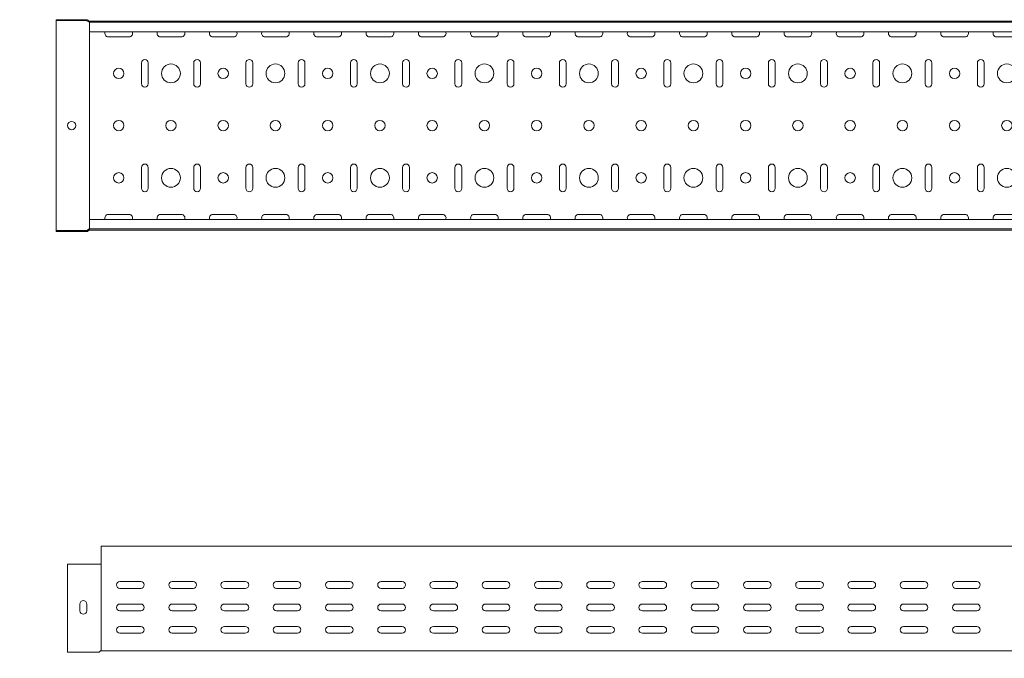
# Model space of a CAD drawing. Header units: millimetres. Extents: x -687 to 2818, y -3045 to -131.
# Tile 5 of 10: x 255 to 1198, y -1517 to -906. Entities that reach past the tile are written whole.
import ezdxf

# ---------------------------------------------------------------- set-up
doc = ezdxf.new("R2010")
doc.units = ezdxf.units.MM
doc.styles.add('SLDTEXTSTYLE0', font='TXT', dxfattribs={"width": 0.7, "bigfont": 'bigfont'})

msp = doc.modelspace()

# ---------------------------------------------------------------- linework, layer by layer
at = {"color": 7, "linetype": 'Continuous', "lineweight": 15}
for p, q in [((319.55, -906), (290.22, -906)), ((290.22, -906.9), (290.22, -906)), ((319.55, -906.9), (290.22, -906.9)), ((290.22, -906.9), (290.22, -909.2)), ((290.22, -909.2), (290.22, -930.2)), ((320.69, -907.71), (320.21, -907.19)), ((321.35, -907.1), (320.88, -906.59)), ((322.22, -907.4), (322.02, -907.4)), ((322.22, -908.3), (322.02, -908.3)), ((322.22, -908.52), (322.22, -907.4)), ((322.22, -907.4), (2790.22, -907.4)), ((2790.22, -908.52), (322.22, -908.52)), ((322.22, -917.62), (322.22, -908.52)), ((322.22, -917.62), (2790.22, -917.62)), ((322.22, -917.62), (322.22, -930.2)), ((360.22, -922.39), (340.22, -922.39)), ((410.22, -922.39), (390.22, -922.39)), ((460.22, -922.39), (440.22, -922.39)), ((510.22, -922.39), (490.22, -922.39)), ((560.22, -922.39), (540.22, -922.39)), ((610.22, -922.39), (590.22, -922.39)), ((660.22, -922.39), (640.22, -922.39)), ((710.22, -922.39), (690.22, -922.39)), ((760.22, -922.39), (740.22, -922.39)), ((810.22, -922.39), (790.22, -922.39)), ((860.22, -922.39), (840.22, -922.39)), ((910.22, -922.39), (890.22, -922.39)), ((960.22, -922.39), (940.22, -922.39)), ((1010.22, -922.39), (990.22, -922.39)), ((1060.22, -922.39), (1040.22, -922.39)), ((1110.22, -922.39), (1090.22, -922.39)), ((1160.22, -922.39), (1140.22, -922.39)), ((1210.22, -922.39), (1190.22, -922.39)), ((290.22, -930.2), (290.22, -932.26)), ((290.22, -932.26), (290.22, -932.31)), ((290.22, -932.31), (290.22, -933.02)), ((322.22, -930.2), (322.22, -931.27)), ((322.22, -931.27), (322.22, -931.32)), ((322.22, -931.32), (322.22, -933.02)), ((290.22, -933.02), (290.22, -981.78)), ((322.22, -933.02), (322.22, -981.78)), ((371.97, -967.4), (371.97, -947.4)), ((378.47, -947.4), (378.47, -967.4)), ((421.97, -967.4), (421.97, -947.4)), ((428.47, -947.4), (428.47, -967.4)), ((471.97, -967.4), (471.97, -947.4)), ((478.47, -947.4), (478.47, -967.4)), ((521.97, -967.4), (521.97, -947.4)), ((528.47, -947.4), (528.47, -967.4)), ((571.97, -967.4), (571.97, -947.4)), ((578.47, -947.4), (578.47, -967.4)), ((621.97, -967.4), (621.97, -947.4)), ((628.47, -947.4), (628.47, -967.4)), ((671.97, -967.4), (671.97, -947.4)), ((678.47, -947.4), (678.47, -967.4)), ((721.97, -967.4), (721.97, -947.4)), ((728.47, -947.4), (728.47, -967.4)), ((771.97, -967.4), (771.97, -947.4)), ((778.47, -947.4), (778.47, -967.4)), ((821.97, -967.4), (821.97, -947.4)), ((828.47, -947.4), (828.47, -967.4)), ((871.97, -967.4), (871.97, -947.4)), ((878.47, -947.4), (878.47, -967.4)), ((921.97, -967.4), (921.97, -947.4)), ((928.47, -947.4), (928.47, -967.4)), ((971.97, -967.4), (971.97, -947.4)), ((978.47, -947.4), (978.47, -967.4)), ((1021.97, -967.4), (1021.97, -947.4)), ((1028.47, -947.4), (1028.47, -967.4)), ((1071.97, -967.4), (1071.97, -947.4)), ((1078.47, -947.4), (1078.47, -967.4)), ((1121.97, -967.4), (1121.97, -947.4)), ((1128.47, -947.4), (1128.47, -967.4)), ((1171.97, -967.4), (1171.97, -947.4)), ((1178.47, -947.4), (1178.47, -967.4)), ((290.22, -981.78), (290.22, -982.48)), ((290.22, -982.48), (290.22, -982.54)), ((290.22, -982.54), (290.22, -984.59)), ((290.22, -984.59), (290.22, -1030.2)), ((322.22, -981.78), (322.22, -983.47)), ((322.22, -983.47), (322.22, -983.53)), ((322.22, -983.53), (322.22, -984.59)), ((322.22, -984.59), (322.22, -1030.2)), ((290.22, -1030.2), (290.22, -1032.26)), ((290.22, -1032.26), (290.22, -1032.31)), ((290.22, -1032.31), (290.22, -1033.02)), ((290.22, -1033.02), (290.22, -1081.78)), ((322.22, -1030.2), (322.22, -1031.27)), ((322.22, -1031.27), (322.22, -1031.32)), ((322.22, -1031.32), (322.22, -1033.02)), ((322.22, -1033.02), (322.22, -1081.78)), ((371.97, -1067.4), (371.97, -1047.4)), ((378.47, -1047.4), (378.47, -1067.4)), ((421.97, -1067.4), (421.97, -1047.4)), ((428.47, -1047.4), (428.47, -1067.4)), ((471.97, -1067.4), (471.97, -1047.4)), ((478.47, -1047.4), (478.47, -1067.4)), ((521.97, -1067.4), (521.97, -1047.4)), ((528.47, -1047.4), (528.47, -1067.4)), ((571.97, -1067.4), (571.97, -1047.4)), ((578.47, -1047.4), (578.47, -1067.4)), ((621.97, -1067.4), (621.97, -1047.4)), ((628.47, -1047.4), (628.47, -1067.4)), ((671.97, -1067.4), (671.97, -1047.4)), ((678.47, -1047.4), (678.47, -1067.4)), ((721.97, -1067.4), (721.97, -1047.4)), ((728.47, -1047.4), (728.47, -1067.4)), ((771.97, -1067.4), (771.97, -1047.4)), ((778.47, -1047.4), (778.47, -1067.4)), ((821.97, -1067.4), (821.97, -1047.4)), ((828.47, -1047.4), (828.47, -1067.4)), ((871.97, -1067.4), (871.97, -1047.4)), ((878.47, -1047.4), (878.47, -1067.4)), ((921.97, -1067.4), (921.97, -1047.4)), ((928.47, -1047.4), (928.47, -1067.4)), ((971.97, -1067.4), (971.97, -1047.4)), ((978.47, -1047.4), (978.47, -1067.4)), ((1021.97, -1067.4), (1021.97, -1047.4)), ((1028.47, -1047.4), (1028.47, -1067.4)), ((1071.97, -1067.4), (1071.97, -1047.4)), ((1078.47, -1047.4), (1078.47, -1067.4)), ((1121.97, -1067.4), (1121.97, -1047.4)), ((1128.47, -1047.4), (1128.47, -1067.4)), ((1171.97, -1067.4), (1171.97, -1047.4)), ((1178.47, -1047.4), (1178.47, -1067.4)), ((290.22, -1081.78), (290.22, -1082.48)), ((290.22, -1082.48), (290.22, -1082.54)), ((290.22, -1082.54), (290.22, -1084.59)), ((322.22, -1081.78), (322.22, -1083.47)), ((322.22, -1083.47), (322.22, -1083.53)), ((322.22, -1083.53), (322.22, -1084.59)), ((290.22, -1084.59), (290.22, -1105.6)), ((322.22, -1084.59), (322.22, -1097.17)), ((340.22, -1092.41), (360.22, -1092.41)), ((390.22, -1092.41), (410.22, -1092.41)), ((440.22, -1092.41), (460.22, -1092.41)), ((490.22, -1092.41), (510.22, -1092.41)), ((540.22, -1092.41), (560.22, -1092.41)), ((590.22, -1092.41), (610.22, -1092.41)), ((640.22, -1092.41), (660.22, -1092.41)), ((690.22, -1092.41), (710.22, -1092.41)), ((740.22, -1092.41), (760.22, -1092.41)), ((790.22, -1092.41), (810.22, -1092.41)), ((840.22, -1092.41), (860.22, -1092.41)), ((890.22, -1092.41), (910.22, -1092.41)), ((940.22, -1092.41), (960.22, -1092.41)), ((990.22, -1092.41), (1010.22, -1092.41)), ((1040.22, -1092.41), (1060.22, -1092.41)), ((1090.22, -1092.41), (1110.22, -1092.41)), ((1140.22, -1092.41), (1160.22, -1092.41)), ((1190.22, -1092.41), (1210.22, -1092.41)), ((2790.22, -1097.17), (322.22, -1097.17)), ((322.22, -1106.27), (322.22, -1097.17)), ((290.22, -1105.6), (290.22, -1107.9)), ((290.22, -1107.9), (290.22, -1108.8)), ((319.55, -1107.9), (290.22, -1107.9)), ((319.55, -1108.8), (290.22, -1108.8)), ((320.69, -1107.09), (320.21, -1107.6)), ((321.35, -1107.69), (320.88, -1108.21)), ((322.22, -1106.5), (322.02, -1106.5)), ((322.22, -1107.4), (322.02, -1107.4)), ((322.22, -1106.27), (2790.22, -1106.27)), ((322.22, -1107.4), (322.22, -1106.27)), ((322.22, -1107.4), (2790.22, -1107.4)), ((2801.35, -1410.1), (333.35, -1410.1)), ((333.35, -1417.56), (333.35, -1410.1)), ((333.35, -1422.87), (333.35, -1417.56)), ((333.35, -1423.23), (333.35, -1422.87)), ((330.68, -1427.36), (301.35, -1427.36)), ((301.35, -1508.3), (301.35, -1427.36)), ((332.01, -1427.36), (330.68, -1427.36)), ((332.49, -1427.36), (332.01, -1427.36)), ((333.15, -1427.36), (332.49, -1427.36)), ((333.35, -1427.36), (333.15, -1427.36)), ((333.35, -1427.36), (333.35, -1423.23)), ((333.35, -1508.3), (333.35, -1427.36)), ((371.35, -1443.85), (351.35, -1443.85)), ((351.35, -1450.35), (371.35, -1450.35)), ((421.35, -1443.85), (401.35, -1443.85)), ((401.35, -1450.35), (421.35, -1450.35)), ((471.35, -1443.85), (451.35, -1443.85)), ((451.35, -1450.35), (471.35, -1450.35)), ((521.35, -1443.85), (501.35, -1443.85)), ((501.35, -1450.35), (521.35, -1450.35)), ((571.35, -1443.85), (551.35, -1443.85)), ((551.35, -1450.35), (571.35, -1450.35)), ((621.35, -1443.85), (601.35, -1443.85)), ((601.35, -1450.35), (621.35, -1450.35)), ((671.35, -1443.85), (651.35, -1443.85)), ((651.35, -1450.35), (671.35, -1450.35)), ((721.35, -1443.85), (701.35, -1443.85)), ((701.35, -1450.35), (721.35, -1450.35)), ((771.35, -1443.85), (751.35, -1443.85)), ((751.35, -1450.35), (771.35, -1450.35)), ((821.35, -1443.85), (801.35, -1443.85)), ((801.35, -1450.35), (821.35, -1450.35)), ((871.35, -1443.85), (851.35, -1443.85)), ((851.35, -1450.35), (871.35, -1450.35)), ((921.35, -1443.85), (901.35, -1443.85)), ((901.35, -1450.35), (921.35, -1450.35)), ((971.35, -1443.85), (951.35, -1443.85)), ((951.35, -1450.35), (971.35, -1450.35)), ((1021.35, -1443.85), (1001.35, -1443.85)), ((1001.35, -1450.35), (1021.35, -1450.35)), ((1071.35, -1443.85), (1051.35, -1443.85)), ((1051.35, -1450.35), (1071.35, -1450.35)), ((1121.35, -1443.85), (1101.35, -1443.85)), ((1101.35, -1450.35), (1121.35, -1450.35)), ((1171.35, -1443.85), (1151.35, -1443.85)), ((1151.35, -1450.35), (1171.35, -1450.35)), ((313.1, -1465.37), (313.1, -1471.87)), ((319.6, -1471.87), (319.6, -1465.37)), ((371.35, -1465.35), (351.35, -1465.35)), ((421.35, -1465.35), (401.35, -1465.35)), ((471.35, -1465.35), (451.35, -1465.35)), ((521.35, -1465.35), (501.35, -1465.35)), ((571.35, -1465.35), (551.35, -1465.35)), ((621.35, -1465.35), (601.35, -1465.35)), ((671.35, -1465.35), (651.35, -1465.35)), ((721.35, -1465.35), (701.35, -1465.35)), ((771.35, -1465.35), (751.35, -1465.35)), ((821.35, -1465.35), (801.35, -1465.35)), ((871.35, -1465.35), (851.35, -1465.35)), ((921.35, -1465.35), (901.35, -1465.35)), ((971.35, -1465.35), (951.35, -1465.35)), ((1021.35, -1465.35), (1001.35, -1465.35)), ((1071.35, -1465.35), (1051.35, -1465.35)), ((1121.35, -1465.35), (1101.35, -1465.35)), ((1171.35, -1465.35), (1151.35, -1465.35)), ((351.35, -1471.85), (371.35, -1471.85)), ((401.35, -1471.85), (421.35, -1471.85)), ((451.35, -1471.85), (471.35, -1471.85)), ((501.35, -1471.85), (521.35, -1471.85)), ((551.35, -1471.85), (571.35, -1471.85)), ((601.35, -1471.85), (621.35, -1471.85)), ((651.35, -1471.85), (671.35, -1471.85)), ((701.35, -1471.85), (721.35, -1471.85)), ((751.35, -1471.85), (771.35, -1471.85)), ((801.35, -1471.85), (821.35, -1471.85)), ((851.35, -1471.85), (871.35, -1471.85)), ((901.35, -1471.85), (921.35, -1471.85)), ((951.35, -1471.85), (971.35, -1471.85)), ((1001.35, -1471.85), (1021.35, -1471.85)), ((1051.35, -1471.85), (1071.35, -1471.85)), ((1101.35, -1471.85), (1121.35, -1471.85)), ((1151.35, -1471.85), (1171.35, -1471.85)), ((371.35, -1486.85), (351.35, -1486.85)), ((421.35, -1486.85), (401.35, -1486.85)), ((471.35, -1486.85), (451.35, -1486.85)), ((521.35, -1486.85), (501.35, -1486.85)), ((571.35, -1486.85), (551.35, -1486.85)), ((621.35, -1486.85), (601.35, -1486.85)), ((671.35, -1486.85), (651.35, -1486.85)), ((721.35, -1486.85), (701.35, -1486.85)), ((771.35, -1486.85), (751.35, -1486.85)), ((821.35, -1486.85), (801.35, -1486.85)), ((871.35, -1486.85), (851.35, -1486.85)), ((921.35, -1486.85), (901.35, -1486.85)), ((971.35, -1486.85), (951.35, -1486.85)), ((1021.35, -1486.85), (1001.35, -1486.85)), ((1071.35, -1486.85), (1051.35, -1486.85)), ((1121.35, -1486.85), (1101.35, -1486.85)), ((1171.35, -1486.85), (1151.35, -1486.85)), ((351.35, -1493.35), (371.35, -1493.35)), ((401.35, -1493.35), (421.35, -1493.35)), ((451.35, -1493.35), (471.35, -1493.35)), ((501.35, -1493.35), (521.35, -1493.35)), ((551.35, -1493.35), (571.35, -1493.35)), ((601.35, -1493.35), (621.35, -1493.35)), ((651.35, -1493.35), (671.35, -1493.35)), ((701.35, -1493.35), (721.35, -1493.35)), ((751.35, -1493.35), (771.35, -1493.35)), ((801.35, -1493.35), (821.35, -1493.35)), ((851.35, -1493.35), (871.35, -1493.35)), ((901.35, -1493.35), (921.35, -1493.35)), ((951.35, -1493.35), (971.35, -1493.35)), ((1001.35, -1493.35), (1021.35, -1493.35)), ((1051.35, -1493.35), (1071.35, -1493.35)), ((1101.35, -1493.35), (1121.35, -1493.35)), ((1151.35, -1493.35), (1171.35, -1493.35)), ((301.35, -1511.5), (301.35, -1508.3)), ((330.68, -1511.5), (301.35, -1511.5)), ((332.49, -1510.4), (332.01, -1510.91)), ((333.35, -1510.1), (333.15, -1510.1)), ((333.35, -1510.1), (333.35, -1508.3)), ((333.35, -1510.1), (2801.35, -1510.1))]:
    msp.add_line(p, q, dxfattribs=at)
for centre, radius in [((400.22, -957.4), 9), ((500.22, -957.4), 9), ((600.22, -957.4), 9), ((700.22, -957.4), 9), ((800.22, -957.4), 9), ((900.22, -957.4), 9), ((1000.22, -957.4), 9), ((1100.22, -957.4), 9), ((1200.22, -957.4), 9), ((350.22, -957.4), 5), ((450.22, -957.4), 5), ((550.22, -957.4), 5), ((650.22, -957.4), 5), ((750.22, -957.4), 5), ((850.22, -957.4), 5), ((950.22, -957.4), 5), ((1050.22, -957.4), 5), ((1150.22, -957.4), 5), ((305.22, -1007.4), 4), ((350.22, -1007.4), 5), ((400.22, -1007.4), 5), ((450.22, -1007.4), 5), ((500.22, -1007.4), 5), ((550.22, -1007.4), 5), ((600.22, -1007.4), 5), ((650.22, -1007.4), 5), ((700.22, -1007.4), 5), ((750.22, -1007.4), 5), ((800.22, -1007.4), 5), ((850.22, -1007.4), 5), ((900.22, -1007.4), 5), ((950.22, -1007.4), 5), ((1000.22, -1007.4), 5), ((1050.22, -1007.4), 5), ((1100.22, -1007.4), 5), ((1150.22, -1007.4), 5), ((1200.22, -1007.4), 5), ((350.22, -1057.4), 5), ((400.22, -1057.4), 9), ((450.22, -1057.4), 5), ((500.22, -1057.4), 9), ((550.22, -1057.4), 5), ((600.22, -1057.4), 9), ((650.22, -1057.4), 5), ((700.22, -1057.4), 9), ((750.22, -1057.4), 5), ((800.22, -1057.4), 9), ((850.22, -1057.4), 5), ((900.22, -1057.4), 9), ((950.22, -1057.4), 5), ((1000.22, -1057.4), 9), ((1050.22, -1057.4), 5), ((1100.22, -1057.4), 9), ((1150.22, -1057.4), 5), ((1200.22, -1057.4), 9)]:
    msp.add_circle(centre, radius, dxfattribs=at)
for centre, radius, start, end in [((319.55, -907.8), 1.8, 42.31411, 90), ((319.55, -907.8), 0.9, 42.31411, 90), ((322.02, -906.5), 1.8, 222.31411, 270), ((322.02, -906.5), 0.9, 222.31411, 270), ((340.22, -919.14), 3.25, 152.21508, 270), ((360.22, -919.14), 3.25, 270, 27.78492), ((390.22, -919.14), 3.25, 152.21508, 270), ((410.22, -919.14), 3.25, 270, 27.78492), ((440.22, -919.14), 3.25, 152.21508, 270), ((460.22, -919.14), 3.25, 270, 27.78492), ((490.22, -919.14), 3.25, 152.21508, 270), ((510.22, -919.14), 3.25, 270, 27.78492), ((540.22, -919.14), 3.25, 152.21508, 270), ((560.22, -919.14), 3.25, 270, 27.78492), ((590.22, -919.14), 3.25, 152.21508, 270), ((610.22, -919.14), 3.25, 270, 27.78492), ((640.22, -919.14), 3.25, 152.21508, 270), ((660.22, -919.14), 3.25, 270, 27.78492), ((690.22, -919.14), 3.25, 152.21508, 270), ((710.22, -919.14), 3.25, 270, 27.78492), ((740.22, -919.14), 3.25, 152.21508, 270), ((760.22, -919.14), 3.25, 270, 27.78492), ((790.22, -919.14), 3.25, 152.21508, 270), ((810.22, -919.14), 3.25, 270, 27.78492), ((840.22, -919.14), 3.25, 152.21508, 270), ((860.22, -919.14), 3.25, 270, 27.78492), ((890.22, -919.14), 3.25, 152.21508, 270), ((910.22, -919.14), 3.25, 270, 27.78492), ((940.22, -919.14), 3.25, 152.21508, 270), ((960.22, -919.14), 3.25, 270, 27.78492), ((990.22, -919.14), 3.25, 152.21508, 270), ((1010.22, -919.14), 3.25, 270, 27.78492), ((1040.22, -919.14), 3.25, 152.21508, 270), ((1060.22, -919.14), 3.25, 270, 27.78492), ((1090.22, -919.14), 3.25, 152.21508, 270), ((1110.22, -919.14), 3.25, 270, 27.78492), ((1140.22, -919.14), 3.25, 152.21508, 270), ((1160.22, -919.14), 3.25, 270, 27.78492), ((1190.22, -919.14), 3.25, 152.21508, 270), ((375.22, -947.4), 3.25, 0, 180), ((425.22, -947.4), 3.25, 0, 180), ((475.22, -947.4), 3.25, 0, 180), ((525.22, -947.4), 3.25, 0, 180), ((575.22, -947.4), 3.25, 0, 180), ((625.22, -947.4), 3.25, 0, 180), ((675.22, -947.4), 3.25, 0, 180), ((725.22, -947.4), 3.25, 0, 180), ((775.22, -947.4), 3.25, 0, 180), ((825.22, -947.4), 3.25, 0, 180), ((875.22, -947.4), 3.25, 0, 180), ((925.22, -947.4), 3.25, 0, 180), ((975.22, -947.4), 3.25, 0, 180), ((1025.22, -947.4), 3.25, 0, 180), ((1075.22, -947.4), 3.25, 0, 180), ((1125.22, -947.4), 3.25, 0, 180), ((1175.22, -947.4), 3.25, 0, 180), ((375.22, -967.4), 3.25, 180, 0), ((425.22, -967.4), 3.25, 180, 0), ((475.22, -967.4), 3.25, 180, 0), ((525.22, -967.4), 3.25, 180, 0), ((575.22, -967.4), 3.25, 180, 0), ((625.22, -967.4), 3.25, 180, 0), ((675.22, -967.4), 3.25, 180, 0), ((725.22, -967.4), 3.25, 180, 0), ((775.22, -967.4), 3.25, 180, 0), ((825.22, -967.4), 3.25, 180, 0), ((875.22, -967.4), 3.25, 180, 0), ((925.22, -967.4), 3.25, 180, 0), ((975.22, -967.4), 3.25, 180, 0), ((1025.22, -967.4), 3.25, 180, 0), ((1075.22, -967.4), 3.25, 180, 0), ((1125.22, -967.4), 3.25, 180, 0), ((1175.22, -967.4), 3.25, 180, 0), ((375.22, -1047.4), 3.25, 0, 180), ((425.22, -1047.4), 3.25, 0, 180), ((475.22, -1047.4), 3.25, 0, 180), ((525.22, -1047.4), 3.25, 0, 180), ((575.22, -1047.4), 3.25, 0, 180), ((625.22, -1047.4), 3.25, 0, 180), ((675.22, -1047.4), 3.25, 0, 180), ((725.22, -1047.4), 3.25, 0, 180), ((775.22, -1047.4), 3.25, 0, 180), ((825.22, -1047.4), 3.25, 0, 180), ((875.22, -1047.4), 3.25, 0, 180), ((925.22, -1047.4), 3.25, 0, 180), ((975.22, -1047.4), 3.25, 0, 180), ((1025.22, -1047.4), 3.25, 0, 180), ((1075.22, -1047.4), 3.25, 0, 180), ((1125.22, -1047.4), 3.25, 0, 180), ((1175.22, -1047.4), 3.25, 0, 180), ((375.22, -1067.4), 3.25, 180, 0), ((425.22, -1067.4), 3.25, 180, 0), ((475.22, -1067.4), 3.25, 180, 0), ((525.22, -1067.4), 3.25, 180, 0), ((575.22, -1067.4), 3.25, 180, 0), ((625.22, -1067.4), 3.25, 180, 0), ((675.22, -1067.4), 3.25, 180, 0), ((725.22, -1067.4), 3.25, 180, 0), ((775.22, -1067.4), 3.25, 180, 0), ((825.22, -1067.4), 3.25, 180, 0), ((875.22, -1067.4), 3.25, 180, 0), ((925.22, -1067.4), 3.25, 180, 0), ((975.22, -1067.4), 3.25, 180, 0), ((1025.22, -1067.4), 3.25, 180, 0), ((1075.22, -1067.4), 3.25, 180, 0), ((1125.22, -1067.4), 3.25, 180, 0), ((1175.22, -1067.4), 3.25, 180, 0), ((340.22, -1095.66), 3.25, 90, 207.78492), ((360.22, -1095.66), 3.25, 332.21508, 90), ((390.22, -1095.66), 3.25, 90, 207.78492), ((410.22, -1095.66), 3.25, 332.21508, 90), ((440.22, -1095.66), 3.25, 90, 207.78492), ((460.22, -1095.66), 3.25, 332.21508, 90), ((490.22, -1095.66), 3.25, 90, 207.78492), ((510.22, -1095.66), 3.25, 332.21508, 90), ((540.22, -1095.66), 3.25, 90, 207.78492), ((560.22, -1095.66), 3.25, 332.21508, 90), ((590.22, -1095.66), 3.25, 90, 207.78492), ((610.22, -1095.66), 3.25, 332.21508, 90), ((640.22, -1095.66), 3.25, 90, 207.78492), ((660.22, -1095.66), 3.25, 332.21508, 90), ((690.22, -1095.66), 3.25, 90, 207.78492), ((710.22, -1095.66), 3.25, 332.21508, 90), ((740.22, -1095.66), 3.25, 90, 207.78492), ((760.22, -1095.66), 3.25, 332.21508, 90), ((790.22, -1095.66), 3.25, 90, 207.78492), ((810.22, -1095.66), 3.25, 332.21508, 90), ((840.22, -1095.66), 3.25, 90, 207.78492), ((860.22, -1095.66), 3.25, 332.21508, 90), ((890.22, -1095.66), 3.25, 90, 207.78492), ((910.22, -1095.66), 3.25, 332.21508, 90), ((940.22, -1095.66), 3.25, 90, 207.78492), ((960.22, -1095.66), 3.25, 332.21508, 90), ((990.22, -1095.66), 3.25, 90, 207.78492), ((1010.22, -1095.66), 3.25, 332.21508, 90), ((1040.22, -1095.66), 3.25, 90, 207.78492), ((1060.22, -1095.66), 3.25, 332.21508, 90), ((1090.22, -1095.66), 3.25, 90, 207.78492), ((1110.22, -1095.66), 3.25, 332.21508, 90), ((1140.22, -1095.66), 3.25, 90, 207.78492), ((1160.22, -1095.66), 3.25, 332.21508, 90), ((1190.22, -1095.66), 3.25, 90, 207.78492), ((319.55, -1107), 0.9, 270, 317.68589), ((319.55, -1107), 1.8, 270, 317.68589), ((322.02, -1108.3), 1.8, 90, 137.68589), ((322.02, -1108.3), 0.9, 90, 137.68589), ((351.35, -1447.1), 3.25, 90, 270), ((371.35, -1447.1), 3.25, 270, 90), ((401.35, -1447.1), 3.25, 90, 270), ((421.35, -1447.1), 3.25, 270, 90), ((451.35, -1447.1), 3.25, 90, 270), ((471.35, -1447.1), 3.25, 270, 90), ((501.35, -1447.1), 3.25, 90, 270), ((521.35, -1447.1), 3.25, 270, 90), ((551.35, -1447.1), 3.25, 90, 270), ((571.35, -1447.1), 3.25, 270, 90), ((601.35, -1447.1), 3.25, 90, 270), ((621.35, -1447.1), 3.25, 270, 90), ((651.35, -1447.1), 3.25, 90, 270), ((671.35, -1447.1), 3.25, 270, 90), ((701.35, -1447.1), 3.25, 90, 270), ((721.35, -1447.1), 3.25, 270, 90), ((751.35, -1447.1), 3.25, 90, 270), ((771.35, -1447.1), 3.25, 270, 90), ((801.35, -1447.1), 3.25, 90, 270), ((821.35, -1447.1), 3.25, 270, 90), ((851.35, -1447.1), 3.25, 90, 270), ((871.35, -1447.1), 3.25, 270, 90), ((901.35, -1447.1), 3.25, 90, 270), ((921.35, -1447.1), 3.25, 270, 90), ((951.35, -1447.1), 3.25, 90, 270), ((971.35, -1447.1), 3.25, 270, 90), ((1001.35, -1447.1), 3.25, 90, 270), ((1021.35, -1447.1), 3.25, 270, 90), ((1051.35, -1447.1), 3.25, 90, 270), ((1071.35, -1447.1), 3.25, 270, 90), ((1101.35, -1447.1), 3.25, 90, 270), ((1121.35, -1447.1), 3.25, 270, 90), ((1151.35, -1447.1), 3.25, 90, 270), ((1171.35, -1447.1), 3.25, 270, 90), ((316.35, -1465.37), 3.25, 0, 180), ((351.35, -1468.6), 3.25, 90, 270), ((371.35, -1468.6), 3.25, 270, 90), ((401.35, -1468.6), 3.25, 90, 270), ((421.35, -1468.6), 3.25, 270, 90), ((451.35, -1468.6), 3.25, 90, 270), ((471.35, -1468.6), 3.25, 270, 90), ((501.35, -1468.6), 3.25, 90, 270), ((521.35, -1468.6), 3.25, 270, 90), ((551.35, -1468.6), 3.25, 90, 270), ((571.35, -1468.6), 3.25, 270, 90), ((601.35, -1468.6), 3.25, 90, 270), ((621.35, -1468.6), 3.25, 270, 90), ((651.35, -1468.6), 3.25, 90, 270), ((671.35, -1468.6), 3.25, 270, 90), ((701.35, -1468.6), 3.25, 90, 270), ((721.35, -1468.6), 3.25, 270, 90), ((751.35, -1468.6), 3.25, 90, 270), ((771.35, -1468.6), 3.25, 270, 90), ((801.35, -1468.6), 3.25, 90, 270), ((821.35, -1468.6), 3.25, 270, 90), ((851.35, -1468.6), 3.25, 90, 270), ((871.35, -1468.6), 3.25, 270, 90), ((901.35, -1468.6), 3.25, 90, 270), ((921.35, -1468.6), 3.25, 270, 90), ((951.35, -1468.6), 3.25, 90, 270), ((971.35, -1468.6), 3.25, 270, 90), ((1001.35, -1468.6), 3.25, 90, 270), ((1021.35, -1468.6), 3.25, 270, 90), ((1051.35, -1468.6), 3.25, 90, 270), ((1071.35, -1468.6), 3.25, 270, 90), ((1101.35, -1468.6), 3.25, 90, 270), ((1121.35, -1468.6), 3.25, 270, 90), ((1151.35, -1468.6), 3.25, 90, 270), ((1171.35, -1468.6), 3.25, 270, 90), ((316.35, -1471.87), 3.25, 180, 0), ((351.35, -1490.1), 3.25, 90, 270), ((371.35, -1490.1), 3.25, 270, 90), ((401.35, -1490.1), 3.25, 90, 270), ((421.35, -1490.1), 3.25, 270, 90), ((451.35, -1490.1), 3.25, 90, 270), ((471.35, -1490.1), 3.25, 270, 90), ((501.35, -1490.1), 3.25, 90, 270), ((521.35, -1490.1), 3.25, 270, 90), ((551.35, -1490.1), 3.25, 90, 270), ((571.35, -1490.1), 3.25, 270, 90), ((601.35, -1490.1), 3.25, 90, 270), ((621.35, -1490.1), 3.25, 270, 90), ((651.35, -1490.1), 3.25, 90, 270), ((671.35, -1490.1), 3.25, 270, 90), ((701.35, -1490.1), 3.25, 90, 270), ((721.35, -1490.1), 3.25, 270, 90), ((751.35, -1490.1), 3.25, 90, 270), ((771.35, -1490.1), 3.25, 270, 90), ((801.35, -1490.1), 3.25, 90, 270), ((821.35, -1490.1), 3.25, 270, 90), ((851.35, -1490.1), 3.25, 90, 270), ((871.35, -1490.1), 3.25, 270, 90), ((901.35, -1490.1), 3.25, 90, 270), ((921.35, -1490.1), 3.25, 270, 90), ((951.35, -1490.1), 3.25, 90, 270), ((971.35, -1490.1), 3.25, 270, 90), ((1001.35, -1490.1), 3.25, 90, 270), ((1021.35, -1490.1), 3.25, 270, 90), ((1051.35, -1490.1), 3.25, 90, 270), ((1071.35, -1490.1), 3.25, 270, 90), ((1101.35, -1490.1), 3.25, 90, 270), ((1121.35, -1490.1), 3.25, 270, 90), ((1151.35, -1490.1), 3.25, 90, 270), ((1171.35, -1490.1), 3.25, 270, 90), ((330.68, -1509.7), 1.8, 270, 317.68589), ((333.15, -1511), 0.9, 90, 137.68589)]:
    msp.add_arc(centre, radius, start, end, dxfattribs=at)

# ---------------------------------------------------------------- texts
at = {"color": 7, "linetype": 'Continuous', "lineweight": 0, "insert": (-687.51, -1430), "char_height": 30, "attachment_point": 1, "style": 'SLDTEXTSTYLE0'}
msp.add_mtext('012313 \\M+1844C\\M+1844E\\M+1844D\\M+18448\\M+18453(\\M+1844D) -300\\M+18487100\\M+18481\\M+18482', dxfattribs=at)

doc.saveas('drawing.dxf')
